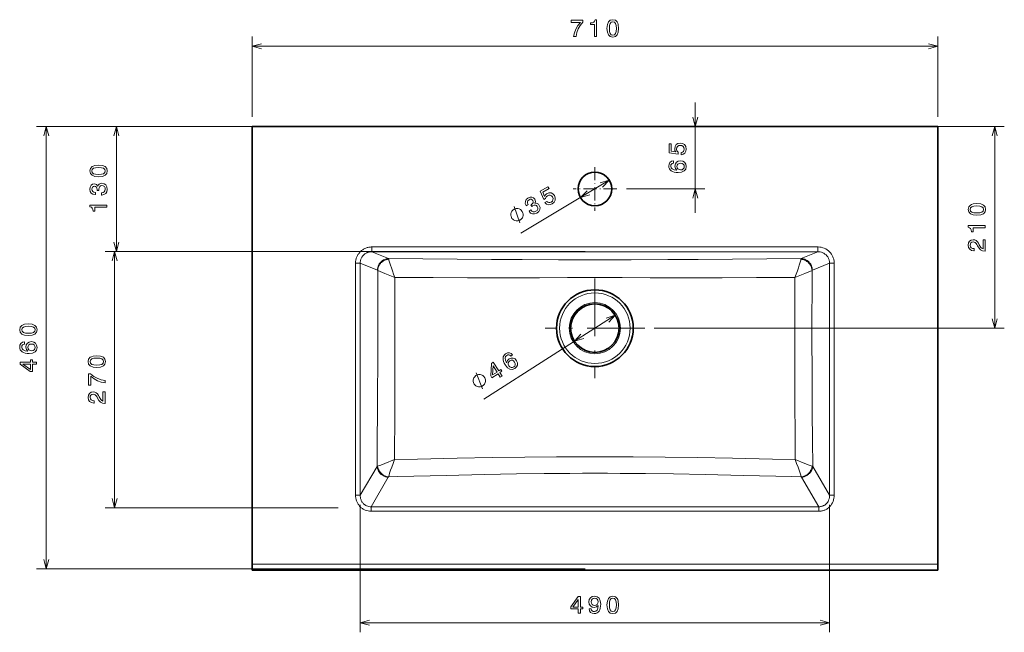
# Model space of a CAD drawing. Extents: x 18 to 388, y 7 to 273.
# Tile 1 of 4: x 18 to 223, y 7 to 134. Entities that reach past the tile are written whole.
import ezdxf

# ---------------------------------------------------------------- set-up
doc = ezdxf.new("R2010")
doc.units = 0
doc.linetypes.add('DASHDOT', pattern=[18.5, 12, -3, 0.5, -3])

msp = doc.modelspace()

# ---------------------------------------------------------------- linework, layer by layer
at = {"color": 7, "lineweight": 13, "ltscale": 0.417649}
for p, q in [((66.16, 113.88), (66.16, 130.58)), ((208.86, 113.88), (208.86, 130.58))]:
    msp.add_line(p, q, dxfattribs=at)
at = {"color": 7, "lineweight": 13}
for p, q in [((66.16, 128.58), (208.86, 128.58)), ((158.41, 93.88), (158.41, 116.88)), ((135.51, 111.88), (21.32, 111.88)), ((23.32, 19.8), (23.32, 111.88)), ((135.51, 111.88), (35.92, 111.88)), ((37.92, 85.87), (37.92, 111.88)), ((199.6, 111.88), (222.72, 111.88)), ((220.72, 69.88), (220.72, 111.88)), ((122.12, 89.64), (140.51, 100.68)), ((91.12, 86.79), (137.51, 86.79)), ((183.91, 86.79), (137.51, 86.79)), ((85.53, 85.87), (35.56, 85.87)), ((135.51, 85.87), (35.92, 85.87)), ((37.56, 32.49), (37.56, 85.87)), ((91.12, 85.8), (137.51, 85.8)), ((183.91, 85.8), (137.51, 85.8)), ((87.7, 35.14), (87.7, 83.44)), ((88.68, 35.14), (88.68, 83.44)), ((186.35, 35.14), (186.35, 83.44)), ((187.32, 35.14), (187.32, 83.44)), ((114.39, 55.1), (141.76, 72.59)), ((149.88, 69.88), (222.72, 69.88)), ((88.68, 33.14), (88.68, 6.57)), ((186.35, 33.14), (186.35, 6.57)), ((84.11, 32.49), (35.56, 32.49)), ((137.51, 32.71), (90.93, 32.71)), ((137.51, 31.77), (90.93, 31.77)), ((137.51, 32.71), (184.09, 32.71)), ((137.51, 31.77), (184.09, 31.77)), ((66.16, 20.79), (137.51, 20.79)), ((208.86, 20.79), (137.51, 20.79)), ((135.51, 19.8), (21.32, 19.8)), ((88.68, 8.57), (186.35, 8.57))]:
    msp.add_line(p, q, dxfattribs=at)
at = {"color": 7, "lineweight": 35}
for p, q in [((66.16, 111.88), (92.85, 111.88)), ((66.16, 111.88), (66.16, 19.53)), ((77.43, 111.88), (137.51, 111.88)), ((102.57, 111.88), (137.51, 111.88)), ((137.51, 111.88), (172.46, 111.88)), ((197.6, 111.88), (137.51, 111.88)), ((208.86, 111.88), (208.86, 19.53)), ((137.51, 19.53), (66.16, 19.53)), ((137.51, 19.53), (208.86, 19.53))]:
    msp.add_line(p, q, dxfattribs=at)
at = {"color": 7, "lineweight": 35, "ltscale": 0.075}
for p, q in [((76.16, 111.88), (79.16, 111.88)), ((198.86, 111.88), (195.86, 111.88))]:
    msp.add_line(p, q, dxfattribs=at)
at = {"color": 7, "lineweight": 35, "ltscale": 0.006752}
for p, q in [((76.16, 111.88), (76.43, 111.88)), ((198.59, 111.88), (198.86, 111.88))]:
    msp.add_line(p, q, dxfattribs=at)
at = {"color": 7, "lineweight": 35, "ltscale": 0.024905}
msp.add_line((77.43, 111.88), (76.43, 111.88), dxfattribs=at)
at = {"color": 7, "lineweight": 35, "ltscale": 0.003281}
for p, q in [((79.16, 111.88), (79.29, 111.88)), ((195.73, 111.88), (195.86, 111.88))]:
    msp.add_line(p, q, dxfattribs=at)
at = {"color": 7, "lineweight": 35, "ltscale": 0.150006}
msp.add_line((98.85, 111.88), (92.85, 111.88), dxfattribs=at)
at = {"color": 7, "lineweight": 35, "ltscale": 0.004408}
msp.add_line((98.85, 111.88), (99.03, 111.88), dxfattribs=at)
at = {"color": 7, "lineweight": 35, "ltscale": 0.08849}
for p, q in [((102.57, 111.88), (99.03, 111.88)), ((172.46, 111.88), (176, 111.88))]:
    msp.add_line(p, q, dxfattribs=at)
at = {"color": 7, "lineweight": 35, "ltscale": 0.004409}
msp.add_line((176, 111.88), (176.17, 111.88), dxfattribs=at)
at = {"color": 7, "lineweight": 35, "ltscale": 0.150005}
msp.add_line((176.17, 111.88), (182.17, 111.88), dxfattribs=at)
at = {"color": 7, "lineweight": 35, "ltscale": 0.151447}
msp.add_line((182.17, 111.88), (188.23, 111.88), dxfattribs=at)
at = {"color": 7, "lineweight": 35, "ltscale": 0.281657}
msp.add_line((197.6, 111.88), (208.86, 111.88), dxfattribs=at)
at = {"color": 7, "linetype": 'DASHDOT', "lineweight": 13, "ltscale": 0.2275}
for p, q in [((137.51, 103.43), (137.51, 94.32)), ((142.06, 98.88), (132.96, 98.88))]:
    msp.add_line(p, q, dxfattribs=at)
at = {"color": 7, "lineweight": 13, "ltscale": 0.408667}
msp.add_line((144.06, 98.88), (160.41, 98.88), dxfattribs=at)
at = {"color": 7, "lineweight": 13, "ltscale": 0.024905}
for p, q in [((91.12, 86.79), (91.12, 85.8)), ((183.91, 86.79), (183.91, 85.8))]:
    msp.add_line(p, q, dxfattribs=at)
at = {"color": 7, "lineweight": 13, "ltscale": 0.093969}
for p, q in [((91.12, 85.8), (94.59, 84.36)), ((183.91, 85.8), (180.43, 84.36))]:
    msp.add_line(p, q, dxfattribs=at)
at = {"color": 7, "lineweight": 13, "ltscale": 0.024454}
for p, q in [((87.7, 83.44), (88.68, 83.44)), ((87.7, 35.14), (88.68, 35.14))]:
    msp.add_line(p, q, dxfattribs=at)
at = {"color": 7, "lineweight": 13, "ltscale": 0.096328}
for p, q in [((88.68, 83.44), (92.24, 81.97)), ((186.35, 83.44), (182.78, 81.97))]:
    msp.add_line(p, q, dxfattribs=at)
at = {"color": 7, "lineweight": 13, "ltscale": 0.024453}
for p, q in [((187.32, 83.44), (186.35, 83.44)), ((187.32, 35.14), (186.35, 35.14))]:
    msp.add_line(p, q, dxfattribs=at)
at = {"color": 7, "linetype": 'DASHDOT', "lineweight": 13}
for p, q in [((137.51, 80.24), (137.51, 59.51)), ((147.88, 69.88), (127.14, 69.88))]:
    msp.add_line(p, q, dxfattribs=at)
at = {"color": 7, "lineweight": 13, "ltscale": 0.173097}
for p, q in [((88.68, 35.14), (92.17, 41.11)), ((186.35, 35.14), (182.85, 41.11))]:
    msp.add_line(p, q, dxfattribs=at)
at = {"color": 7, "lineweight": 13, "ltscale": 0.177901}
for p, q in [((90.93, 32.71), (94.52, 38.86)), ((184.09, 32.71), (180.51, 38.86))]:
    msp.add_line(p, q, dxfattribs=at)
at = {"color": 7, "lineweight": 13, "ltscale": 0.023492}
for p, q in [((90.93, 31.77), (90.93, 32.71)), ((184.09, 31.77), (184.09, 32.71))]:
    msp.add_line(p, q, dxfattribs=at)
at = {"color": 7, "lineweight": 13}
for points in [[(133.08, 130.58), (133.59, 130.58), (133.75, 131.41), (134.04, 132.19), (134.46, 132.91), (135, 133.59), (135, 134.01), (132.6, 134.01), (132.6, 133.55), (134.51, 133.55), (133.96, 132.87), (133.54, 132.15), (133.25, 131.4)], [(137.42, 130.58), (137.88, 130.58), (137.88, 134.11), (137.54, 134.11), (137.45, 133.8), (137.27, 133.59), (136.99, 133.47), (136.61, 133.43), (136.61, 133.07), (137.42, 133.07)], [(140.03, 132.29), (140.11, 131.5), (140.35, 130.93), (140.72, 130.59), (141.25, 130.48), (141.77, 130.59), (142.15, 130.93), (142.38, 131.5), (142.46, 132.29), (142.38, 133.08), (142.28, 133.39), (142.15, 133.65), (141.77, 133.99), (141.25, 134.11), (140.72, 133.99), (140.35, 133.64), (140.11, 133.08)], [(140.52, 132.29), (140.56, 132.9), (140.68, 133.34), (140.91, 133.6), (141.25, 133.69), (141.58, 133.6), (141.81, 133.34), (141.94, 132.9), (141.98, 132.29), (141.94, 131.68), (141.81, 131.24), (141.58, 130.98), (141.25, 130.89), (140.91, 130.98), (140.68, 131.24), (140.56, 131.68)], [(155.5, 105.99), (155.91, 106.1), (156.23, 106.35), (156.44, 106.71), (156.51, 107.18), (156.42, 107.69), (156.17, 108.09), (155.78, 108.34), (155.28, 108.43), (154.81, 108.35), (154.44, 108.11), (154.2, 107.73), (154.12, 107.24), (154.18, 106.86), (154.34, 106.57), (153.4, 106.71), (153.4, 108.24), (152.99, 108.24), (152.99, 106.37), (154.84, 106.09), (154.84, 106.5), (154.6, 106.79), (154.52, 107.16), (154.57, 107.49), (154.74, 107.73), (154.98, 107.89), (155.3, 107.94), (155.62, 107.89), (155.87, 107.73), (156.02, 107.48), (156.08, 107.16), (156.04, 106.9), (155.93, 106.69), (155.74, 106.54), (155.5, 106.46)], [(153.85, 104.72), (153.44, 104.62), (153.14, 104.4), (152.95, 104.06), (152.88, 103.61), (152.92, 103.32), (153.02, 103.06), (153.17, 102.83), (153.39, 102.64), (153.67, 102.49), (154.01, 102.38), (154.41, 102.31), (154.86, 102.29), (155.57, 102.37), (156.09, 102.61), (156.41, 103.01), (156.51, 103.56), (156.42, 104.05), (156.18, 104.42), (155.81, 104.66), (155.34, 104.75), (154.86, 104.66), (154.49, 104.43), (154.26, 104.07), (154.18, 103.63), (154.28, 103.15), (154.56, 102.79), (154.01, 102.87), (153.61, 103.03), (153.37, 103.28), (153.29, 103.62), (153.33, 103.87), (153.44, 104.06), (153.62, 104.19), (153.85, 104.25)], [(34.21, 101.4), (35.01, 101.47), (35.57, 101.71), (35.91, 102.09), (36.03, 102.61), (35.91, 103.13), (35.57, 103.51), (35.01, 103.74), (34.21, 103.82), (33.43, 103.74), (33.12, 103.64), (32.86, 103.51), (32.52, 103.13), (32.4, 102.61), (32.52, 102.09), (32.86, 101.71), (33.43, 101.47)], [(34.21, 101.88), (33.6, 101.92), (33.17, 102.05), (32.91, 102.27), (32.82, 102.61), (32.91, 102.94), (33.17, 103.17), (33.6, 103.3), (34.21, 103.34), (34.83, 103.3), (35.27, 103.17), (35.53, 102.94), (35.61, 102.61), (35.53, 102.27), (35.27, 102.05), (34.83, 101.92)], [(155.34, 104.26), (155.66, 104.2), (155.9, 104.06), (156.06, 103.83), (156.11, 103.55), (156.06, 103.25), (155.91, 103.03), (155.66, 102.88), (155.35, 102.84), (155.03, 102.89), (154.8, 103.03), (154.65, 103.26), (154.59, 103.57), (154.65, 103.84), (154.79, 104.06), (155.03, 104.2)], [(34.82, 97.6), (34.86, 97.6), (35.34, 97.68), (35.71, 97.92), (35.94, 98.3), (36.03, 98.79), (35.94, 99.31), (35.72, 99.71), (35.36, 99.96), (34.91, 100.05), (34.61, 100.01), (34.37, 99.9), (34.18, 99.72), (34.05, 99.48), (33.78, 99.8), (33.34, 99.92), (32.95, 99.84), (32.65, 99.63), (32.46, 99.27), (32.4, 98.79), (32.48, 98.34), (32.7, 97.99), (33.05, 97.76), (33.52, 97.68), (33.56, 97.68), (33.56, 98.13), (33.24, 98.17), (33, 98.31), (32.86, 98.52), (32.81, 98.81), (32.85, 99.08), (32.96, 99.27), (33.13, 99.38), (33.36, 99.43), (33.61, 99.38), (33.78, 99.26), (33.88, 99.05), (33.91, 98.76), (33.9, 98.57), (34.3, 98.57), (34.29, 98.81), (34.34, 99.13), (34.46, 99.37), (34.65, 99.51), (34.91, 99.56), (35.2, 99.51), (35.42, 99.36), (35.56, 99.13), (35.6, 98.82), (35.55, 98.5), (35.4, 98.27), (35.16, 98.12), (34.82, 98.07)], [(127.12, 96.03), (127.42, 95.73), (127.8, 95.58), (128.22, 95.6), (128.65, 95.77), (129.04, 96.11), (129.26, 96.53), (129.27, 97), (129.09, 97.48), (128.78, 97.84), (128.38, 98.03), (127.94, 98.04), (127.47, 97.86), (127.18, 97.61), (127.01, 97.32), (126.65, 98.2), (127.97, 98.99), (127.75, 99.34), (126.15, 98.38), (126.87, 96.65), (127.21, 96.85), (127.34, 97.21), (127.62, 97.47), (127.92, 97.59), (128.22, 97.58), (128.48, 97.45), (128.69, 97.2), (128.8, 96.9), (128.79, 96.61), (128.66, 96.35), (128.42, 96.14), (128.17, 96.03), (127.93, 96.02), (127.71, 96.1), (127.52, 96.27)], [(123.8, 94.26), (123.82, 94.23), (124.14, 93.85), (124.53, 93.66), (124.97, 93.66), (125.43, 93.84), (125.84, 94.18), (126.06, 94.57), (126.1, 95.01), (125.94, 95.44), (125.75, 95.68), (125.53, 95.83), (125.28, 95.89), (125, 95.89), (125.15, 96.29), (125.02, 96.72), (124.75, 97.02), (124.41, 97.16), (124.02, 97.14), (123.57, 96.95), (123.22, 96.64), (123.04, 96.28), (123.02, 95.86), (123.2, 95.42), (123.22, 95.38), (123.6, 95.62), (123.47, 95.91), (123.46, 96.18), (123.57, 96.41), (123.8, 96.61), (124.05, 96.71), (124.27, 96.71), (124.45, 96.63), (124.61, 96.45), (124.7, 96.22), (124.68, 96.01), (124.55, 95.82), (124.32, 95.64), (124.15, 95.54), (124.36, 95.2), (124.56, 95.34), (124.86, 95.46), (125.12, 95.48), (125.35, 95.39), (125.52, 95.19), (125.62, 94.91), (125.61, 94.65), (125.48, 94.41), (125.24, 94.22), (124.94, 94.1), (124.67, 94.11), (124.42, 94.24), (124.2, 94.5)], [(35.92, 95.05), (35.92, 95.51), (32.4, 95.51), (32.4, 95.16), (32.71, 95.07), (32.91, 94.89), (33.03, 94.61), (33.07, 94.23), (33.43, 94.23), (33.43, 95.05)], [(122.4, 94.17), (122.34, 94.27), (122.17, 94.44), (122.03, 94.56), (121.92, 94.63), (121.73, 94.72), (121.49, 94.78), (121.28, 94.79), (121.14, 94.78), (120.96, 94.74), (120.73, 94.67), (120.63, 94.61), (120.53, 94.55), (120.36, 94.38), (120.24, 94.24), (120.17, 94.13), (120.08, 93.94), (120.02, 93.7), (120.01, 93.49), (120.02, 93.36), (120.06, 93.18), (120.13, 92.95), (120.19, 92.85), (120.26, 92.75), (120.43, 92.58), (120.57, 92.46), (120.68, 92.39), (120.87, 92.3), (121.11, 92.24), (121.32, 92.23), (121.45, 92.24), (121.63, 92.28), (121.86, 92.35), (121.96, 92.41), (122.06, 92.47), (122.23, 92.64), (122.35, 92.78), (122.42, 92.89), (122.51, 93.08), (122.57, 93.32), (122.58, 93.53), (122.57, 93.66), (122.53, 93.84), (122.46, 94.07)], [(217.01, 93.4), (217.81, 93.47), (218.37, 93.71), (218.71, 94.09), (218.83, 94.61), (218.71, 95.13), (218.37, 95.51), (217.81, 95.74), (217.01, 95.82), (216.23, 95.74), (215.92, 95.64), (215.66, 95.51), (215.32, 95.13), (215.2, 94.61), (215.32, 94.09), (215.66, 93.71), (216.23, 93.47)], [(217.01, 93.88), (216.4, 93.92), (215.97, 94.05), (215.71, 94.27), (215.62, 94.61), (215.71, 94.94), (215.97, 95.17), (216.4, 95.3), (217.01, 95.34), (217.63, 95.3), (218.07, 95.17), (218.33, 94.94), (218.41, 94.61), (218.33, 94.27), (218.07, 94.05), (217.63, 93.92)], [(218.72, 90.78), (218.72, 91.24), (215.2, 91.24), (215.2, 90.9), (215.51, 90.81), (215.71, 90.63), (215.83, 90.35), (215.87, 89.97), (216.23, 89.97), (216.23, 90.78)], [(218.72, 85.91), (218.72, 88.31), (218.29, 88.31), (218.29, 86.41), (218.05, 86.52), (217.86, 86.7), (217.5, 87.26), (217.35, 87.56), (217.13, 87.89), (216.88, 88.13), (216.58, 88.26), (216.24, 88.31), (215.82, 88.23), (215.49, 87.99), (215.27, 87.63), (215.2, 87.16), (215.28, 86.67), (215.52, 86.31), (215.9, 86.07), (216.4, 85.99), (216.47, 85.99), (216.47, 86.45), (216.43, 86.45), (216.09, 86.49), (215.83, 86.63), (215.67, 86.85), (215.62, 87.13), (215.67, 87.43), (215.79, 87.64), (215.99, 87.78), (216.24, 87.83), (216.47, 87.8), (216.67, 87.7), (216.84, 87.54), (216.99, 87.32), (217.15, 87.02), (217.46, 86.53), (217.8, 86.18), (218.2, 85.97), (218.71, 85.91)], [(19.61, 68.36), (20.41, 68.43), (20.97, 68.67), (21.31, 69.05), (21.42, 69.57), (21.31, 70.09), (20.97, 70.47), (20.41, 70.7), (19.61, 70.78), (18.83, 70.7), (18.51, 70.6), (18.26, 70.47), (17.91, 70.09), (17.8, 69.57), (17.91, 69.05), (18.26, 68.67), (18.83, 68.43)], [(19.61, 68.84), (19, 68.88), (18.56, 69.01), (18.31, 69.23), (18.22, 69.57), (18.31, 69.9), (18.56, 70.13), (19, 70.26), (19.61, 70.3), (20.23, 70.26), (20.67, 70.13), (20.93, 69.9), (21.01, 69.57), (20.93, 69.23), (20.67, 69.01), (20.23, 68.88)], [(18.77, 67.05), (18.36, 66.95), (18.06, 66.73), (17.86, 66.38), (17.8, 65.94), (17.83, 65.64), (17.93, 65.39), (18.09, 65.16), (18.31, 64.97), (18.59, 64.82), (18.92, 64.71), (19.32, 64.63), (19.77, 64.61), (20.49, 64.7), (21.01, 64.94), (21.32, 65.34), (21.42, 65.89), (21.33, 66.37), (21.1, 66.75), (20.72, 66.99), (20.25, 67.08), (19.77, 66.99), (19.4, 66.76), (19.17, 66.4), (19.09, 65.96), (19.19, 65.48), (19.48, 65.12), (18.92, 65.19), (18.52, 65.36), (18.29, 65.6), (18.21, 65.95), (18.25, 66.2), (18.35, 66.39), (18.53, 66.52), (18.77, 66.58)], [(20.25, 66.59), (20.57, 66.53), (20.81, 66.39), (20.98, 66.16), (21.03, 65.88), (20.98, 65.58), (20.82, 65.36), (20.58, 65.21), (20.26, 65.16), (19.95, 65.21), (19.71, 65.36), (19.56, 65.59), (19.5, 65.9), (19.56, 66.17), (19.7, 66.39), (19.94, 66.53)], [(33.85, 61.7), (34.64, 61.78), (35.21, 62.02), (35.55, 62.4), (35.66, 62.92), (35.55, 63.44), (35.21, 63.82), (34.64, 64.05), (33.85, 64.13), (33.06, 64.05), (32.75, 63.95), (32.49, 63.82), (32.15, 63.44), (32.03, 62.92), (32.15, 62.4), (32.5, 62.02), (33.06, 61.78)], [(33.85, 62.19), (33.24, 62.23), (32.8, 62.35), (32.54, 62.58), (32.45, 62.92), (32.54, 63.25), (32.8, 63.48), (33.24, 63.61), (33.85, 63.65), (34.46, 63.61), (34.9, 63.48), (35.16, 63.25), (35.25, 62.92), (35.16, 62.58), (34.9, 62.35), (34.46, 62.23)], [(120.39, 64.34), (120.09, 64.63), (119.74, 64.77), (119.35, 64.75), (118.94, 64.56), (118.71, 64.37), (118.54, 64.15), (118.44, 63.9), (118.39, 63.61), (118.42, 63.29), (118.5, 62.95), (118.66, 62.58), (118.88, 62.19), (119.34, 61.63), (119.83, 61.32), (120.33, 61.27), (120.85, 61.48), (121.21, 61.82), (121.4, 62.22), (121.4, 62.66), (121.22, 63.11), (120.89, 63.47), (120.49, 63.65), (120.06, 63.65), (119.65, 63.48), (119.3, 63.14), (119.15, 62.7), (118.92, 63.21), (118.84, 63.63), (118.92, 63.97), (119.16, 64.22), (119.4, 64.32), (119.62, 64.34), (119.82, 64.26), (120, 64.09)], [(21.32, 62.38), (21.32, 62.83), (20.46, 62.83), (20.46, 63.33), (20.05, 63.33), (20.05, 62.83), (17.9, 62.83), (17.9, 62.37), (20.01, 60.84), (20.46, 60.84), (20.46, 62.38)], [(20.05, 61.26), (18.48, 62.38), (20.05, 62.38)], [(117.83, 59.67), (118.22, 59.92), (117.75, 60.65), (118.17, 60.92), (117.95, 61.26), (117.53, 60.99), (116.37, 62.8), (115.99, 62.55), (115.83, 59.95), (116.07, 59.57), (117.37, 60.4)], [(116.21, 60.14), (116.31, 62.06), (117.15, 60.74)], [(120.81, 62.84), (120.93, 62.54), (120.94, 62.26), (120.84, 62), (120.63, 61.81), (120.35, 61.69), (120.07, 61.7), (119.82, 61.83), (119.61, 62.07), (119.48, 62.36), (119.48, 62.64), (119.59, 62.89), (119.82, 63.1), (120.08, 63.2), (120.34, 63.2), (120.59, 63.07)], [(35.56, 58.48), (35.56, 58.99), (34.73, 59.16), (33.95, 59.45), (33.23, 59.86), (32.55, 60.4), (32.14, 60.4), (32.14, 58), (32.59, 58), (32.59, 59.92), (33.27, 59.37), (33.99, 58.95), (34.74, 58.65)], [(114.54, 59.64), (114.47, 59.74), (114.3, 59.9), (114.16, 60.02), (114.04, 60.09), (113.85, 60.17), (113.61, 60.23), (113.4, 60.23), (113.27, 60.22), (113.09, 60.17), (112.86, 60.09), (112.76, 60.03), (112.67, 59.97), (112.5, 59.79), (112.38, 59.65), (112.32, 59.54), (112.23, 59.35), (112.18, 59.1), (112.18, 58.89), (112.19, 58.76), (112.23, 58.59), (112.31, 58.36), (112.37, 58.26), (112.44, 58.16), (112.61, 58), (112.75, 57.88), (112.87, 57.81), (113.06, 57.73), (113.3, 57.67), (113.51, 57.67), (113.64, 57.68), (113.82, 57.73), (114.05, 57.81), (114.15, 57.87), (114.24, 57.93), (114.41, 58.11), (114.53, 58.25), (114.59, 58.36), (114.68, 58.55), (114.73, 58.8), (114.73, 59.01), (114.72, 59.14), (114.68, 59.31), (114.6, 59.54)], [(35.56, 54.22), (35.56, 56.62), (35.13, 56.62), (35.13, 54.72), (34.89, 54.83), (34.69, 55.01), (34.33, 55.57), (34.18, 55.87), (33.97, 56.2), (33.71, 56.44), (33.42, 56.57), (33.08, 56.62), (32.65, 56.54), (32.32, 56.3), (32.11, 55.94), (32.03, 55.47), (32.12, 54.98), (32.36, 54.62), (32.74, 54.38), (33.23, 54.3), (33.31, 54.3), (33.31, 54.76), (33.26, 54.76), (32.92, 54.8), (32.67, 54.94), (32.51, 55.16), (32.45, 55.44), (32.5, 55.74), (32.63, 55.95), (32.83, 56.09), (33.07, 56.14), (33.31, 56.11), (33.5, 56.01), (33.67, 55.85), (33.82, 55.63), (33.99, 55.33), (34.3, 54.84), (34.63, 54.49), (35.03, 54.28), (35.54, 54.22)], [(134.05, 10.57), (134.51, 10.57), (134.51, 11.44), (135.01, 11.44), (135.01, 11.84), (134.51, 11.84), (134.51, 14), (134.05, 14), (132.52, 11.88), (132.52, 11.44), (134.05, 11.44)], [(132.94, 11.84), (134.05, 13.41), (134.05, 11.84)], [(136.3, 11.44), (136.38, 11.04), (136.6, 10.73), (136.94, 10.54), (137.39, 10.47), (137.69, 10.51), (137.96, 10.6), (138.18, 10.75), (138.38, 10.98), (138.53, 11.25), (138.64, 11.6), (138.7, 11.99), (138.73, 12.44), (138.64, 13.15), (138.4, 13.67), (138, 13.99), (137.46, 14.1), (136.97, 14.01), (136.6, 13.77), (136.35, 13.39), (136.27, 12.92), (136.35, 12.44), (136.59, 12.07), (136.94, 11.84), (137.39, 11.76), (137.87, 11.86), (138.22, 12.15), (138.14, 11.59), (137.98, 11.19), (137.74, 10.96), (137.4, 10.88), (137.14, 10.92), (136.94, 11.03), (136.82, 11.2), (136.77, 11.44)], [(136.76, 12.93), (136.81, 13.24), (136.95, 13.49), (137.18, 13.64), (137.46, 13.7), (137.76, 13.64), (137.99, 13.49), (138.13, 13.25), (138.18, 12.93), (138.13, 12.62), (137.99, 12.38), (137.76, 12.23), (137.45, 12.18), (137.17, 12.23), (136.95, 12.38), (136.81, 12.61)], [(140.03, 12.28), (140.11, 11.49), (140.35, 10.93), (140.72, 10.58), (141.25, 10.47), (141.77, 10.58), (142.15, 10.93), (142.38, 11.49), (142.46, 12.28), (142.38, 13.07), (142.28, 13.38), (142.15, 13.64), (141.77, 13.98), (141.25, 14.1), (140.72, 13.98), (140.35, 13.63), (140.11, 13.07)], [(140.52, 12.28), (140.56, 12.89), (140.68, 13.33), (140.91, 13.59), (141.25, 13.68), (141.58, 13.59), (141.81, 13.33), (141.94, 12.89), (141.98, 12.28), (141.94, 11.67), (141.81, 11.23), (141.58, 10.97), (141.25, 10.89), (140.91, 10.97), (140.68, 11.23), (140.56, 11.67)]]:
    msp.add_lwpolyline(points, close=True, dxfattribs=at)
for points in [[(68.1, 129.1), (66.16, 128.58), (68.1, 128.06)], [(206.93, 128.06), (208.86, 128.58), (206.93, 129.1)], [(157.89, 113.81), (158.41, 111.88), (158.93, 113.81)], [(23.84, 109.94), (23.32, 111.88), (22.81, 109.94)], [(38.44, 109.94), (37.92, 111.88), (37.41, 109.94)], [(221.24, 109.94), (220.72, 111.88), (220.21, 109.94)], [(139.12, 99.24), (140.51, 100.68), (138.59, 100.13)], [(135.9, 98.51), (134.51, 97.07), (136.44, 97.62)], [(158.93, 96.94), (158.41, 98.88), (157.89, 96.94)], [(121.9, 91.83), (120.69, 95.19)], [(37.41, 87.81), (37.92, 85.87), (38.44, 87.81)], [(91.12, 86.79), (90.95, 86.79), (90.78, 86.78), (90.61, 86.76), (90.45, 86.73), (90.29, 86.69), (90.12, 86.65), (89.97, 86.6), (89.81, 86.54), (89.66, 86.47), (89.51, 86.4), (89.36, 86.32), (89.22, 86.23), (89.09, 86.14), (88.96, 86.04), (88.83, 85.94), (88.71, 85.82), (88.6, 85.71), (88.49, 85.58), (88.38, 85.46), (88.29, 85.32), (88.2, 85.19), (88.12, 85.05), (88.04, 84.9), (87.97, 84.75), (87.91, 84.6), (87.86, 84.45), (87.81, 84.29), (87.78, 84.13), (87.75, 83.97), (87.72, 83.81), (87.7, 83.49), (87.7, 83.44)], [(187.32, 83.44), (187.32, 83.6), (187.31, 83.77), (187.29, 83.93), (187.26, 84.09), (187.22, 84.25), (187.18, 84.41), (187.13, 84.56), (187.07, 84.71), (187, 84.86), (186.93, 85.01), (186.85, 85.15), (186.76, 85.29), (186.57, 85.55), (186.35, 85.79), (186.11, 86.01), (185.84, 86.21), (185.56, 86.38), (185.26, 86.52), (184.95, 86.63), (184.63, 86.72), (184.3, 86.77), (183.96, 86.79), (183.91, 86.79)], [(38.08, 83.94), (37.56, 85.87), (37.04, 83.94)], [(91.12, 85.8), (90.97, 85.79), (90.83, 85.78), (90.69, 85.76), (90.55, 85.74), (90.41, 85.7), (90.28, 85.66), (90.14, 85.61), (90.02, 85.55), (89.89, 85.49), (89.77, 85.42), (89.66, 85.34), (89.55, 85.26), (89.44, 85.17), (89.34, 85.07), (89.25, 84.97), (89.16, 84.87), (89.08, 84.76), (89.01, 84.64), (88.94, 84.53), (88.88, 84.4), (88.83, 84.28), (88.79, 84.15), (88.75, 84.02), (88.72, 83.89), (88.69, 83.62), (88.68, 83.44)], [(94.59, 84.36), (94.32, 84.34), (94.05, 84.29), (93.79, 84.21), (93.54, 84.09), (93.3, 83.95), (93.08, 83.78), (92.89, 83.58), (92.71, 83.37), (92.63, 83.25), (92.56, 83.13), (92.49, 83.01), (92.44, 82.88), (92.38, 82.75), (92.34, 82.61), (92.31, 82.48), (92.28, 82.34), (92.26, 82.2), (92.25, 82.06), (92.24, 81.97)], [(94.62, 84.23), (94.34, 84.2), (94.07, 84.13), (93.81, 84.04), (93.55, 83.91), (93.43, 83.83), (93.31, 83.75), (93.2, 83.66), (93.09, 83.57), (92.99, 83.47), (92.9, 83.36), (92.81, 83.25), (92.72, 83.14), (92.65, 83.02), (92.58, 82.9), (92.52, 82.77), (92.46, 82.64), (92.42, 82.51), (92.38, 82.38), (92.35, 82.24), (92.32, 82.11), (92.31, 81.92)], [(94.62, 84.23), (94.61, 84.32), (94.59, 84.36)], [(94.59, 84.36), (116, 84.21), (122.37, 84.17), (129.94, 84.13), (136.25, 84.11), (137.51, 84.11)], [(95.9, 80.45), (95.63, 81.15), (95.38, 81.81), (95.16, 82.42), (94.96, 83), (94.83, 83.43), (94.71, 83.82), (94.66, 84.04), (94.62, 84.22), (94.62, 84.23)], [(180.43, 84.36), (159.02, 84.21), (152.66, 84.17), (145.09, 84.13), (138.78, 84.11), (137.51, 84.11)], [(179.13, 80.45), (179.4, 81.15), (179.65, 81.81), (179.86, 82.42), (180.06, 83), (180.2, 83.43), (180.31, 83.82), (180.37, 84.04), (180.41, 84.22), (180.41, 84.23)], [(180.43, 84.36), (180.42, 84.32), (180.41, 84.23)], [(182.72, 81.92), (182.69, 82.19), (182.63, 82.46), (182.53, 82.72), (182.41, 82.97), (182.25, 83.21), (182.07, 83.43), (181.87, 83.63), (181.76, 83.72), (181.64, 83.8), (181.52, 83.88), (181.4, 83.95), (181.27, 84.01), (181.14, 84.07), (181.01, 84.12), (180.87, 84.16), (180.74, 84.19), (180.6, 84.21), (180.41, 84.23)], [(182.78, 81.97), (182.76, 82.25), (182.74, 82.39), (182.71, 82.53), (182.67, 82.66), (182.62, 82.8), (182.57, 82.93), (182.51, 83.05), (182.44, 83.18), (182.37, 83.29), (182.29, 83.41), (182.2, 83.52), (182.11, 83.62), (182.01, 83.72), (181.9, 83.81), (181.79, 83.9), (181.68, 83.98), (181.56, 84.05), (181.44, 84.12), (181.31, 84.17), (181.19, 84.22), (181.06, 84.27), (180.92, 84.3), (180.79, 84.33), (180.65, 84.35), (180.52, 84.36), (180.43, 84.36)], [(186.35, 83.44), (186.34, 83.58), (186.33, 83.71), (186.31, 83.85), (186.29, 83.98), (186.25, 84.11), (186.21, 84.24), (186.16, 84.37), (186.1, 84.49), (186.04, 84.61), (185.97, 84.72), (185.8, 84.94), (185.62, 85.14), (185.4, 85.32), (185.17, 85.47), (184.92, 85.59), (184.66, 85.69), (184.39, 85.75), (184.1, 85.79), (183.91, 85.8)], [(92.31, 81.92), (92.28, 81.95), (92.24, 81.97)], [(182.78, 81.97), (182.75, 81.95), (182.72, 81.92)], [(92.17, 41.11), (92.23, 46.64), (92.27, 52.23), (92.3, 57.09), (92.32, 61.99), (92.34, 66.36), (92.34, 70.74), (92.32, 79.17), (92.31, 81.92)], [(95.9, 80.45), (93.81, 81.3), (92.31, 81.92)], [(95.82, 42.54), (95.88, 52.56), (95.91, 63.77), (95.91, 75.24), (95.9, 80.45)], [(95.9, 80.45), (103.84, 80.41), (111.03, 80.39), (118.1, 80.37), (122.09, 80.38), (125.98, 80.39), (131.83, 80.44), (134.76, 80.46), (137.51, 80.47)], [(179.13, 80.45), (171.18, 80.41), (163.99, 80.39), (156.93, 80.37), (152.94, 80.38), (149.04, 80.39), (143.19, 80.44), (140.27, 80.46), (137.51, 80.47)], [(179.21, 42.54), (179.17, 48.16), (179.15, 53.83), (179.12, 65.05), (179.12, 76.49), (179.13, 80.45)], [(179.13, 80.45), (181.22, 81.3), (182.72, 81.92)], [(182.85, 41.11), (182.8, 46.64), (182.75, 52.23), (182.72, 57.09), (182.7, 61.99), (182.69, 66.36), (182.69, 70.74), (182.71, 79.17), (182.72, 81.92)], [(140.41, 71.11), (141.76, 72.59), (139.85, 71.98)], [(220.21, 71.81), (220.72, 69.88), (221.24, 71.81)], [(134.62, 68.64), (133.27, 67.16), (135.18, 67.77)], [(114.1, 57.29), (112.81, 60.61)], [(137.51, 43.1), (133.53, 43.09), (129.54, 43.08), (122.9, 43.02), (116.14, 42.94), (108.88, 42.82), (100.56, 42.65), (95.82, 42.54)], [(137.51, 43.1), (141.5, 43.09), (145.48, 43.08), (152.13, 43.02), (158.88, 42.94), (166.14, 42.82), (174.47, 42.65), (179.21, 42.54)], [(92.17, 41.11), (92.21, 40.85), (92.28, 40.59), (92.38, 40.33), (92.51, 40.09), (92.66, 39.86), (92.85, 39.64), (93.06, 39.45), (93.29, 39.27), (93.42, 39.2), (93.54, 39.13), (93.67, 39.07), (93.81, 39.01), (93.94, 38.97), (94.08, 38.93), (94.22, 38.9), (94.36, 38.88), (94.52, 38.86)], [(95.82, 42.54), (93.81, 41.74), (92.94, 41.4), (92.3, 41.17)], [(92.3, 41.17), (92.34, 40.9), (92.42, 40.63), (92.53, 40.37), (92.67, 40.12), (92.84, 39.88), (93.04, 39.67), (93.15, 39.57), (93.26, 39.47), (93.38, 39.39), (93.5, 39.3), (93.62, 39.23), (93.75, 39.16), (93.88, 39.1), (94.02, 39.05), (94.15, 39.01), (94.29, 38.97), (94.42, 38.95), (94.56, 38.93), (94.57, 38.93)], [(95.82, 42.54), (95.52, 41.75), (95.24, 40.98), (95, 40.31), (94.79, 39.68), (94.67, 39.28), (94.58, 38.96), (94.57, 38.93)], [(179.21, 42.54), (179.5, 41.75), (179.79, 40.98), (180.02, 40.31), (180.23, 39.68), (180.36, 39.28), (180.45, 38.96), (180.46, 38.93)], [(179.21, 42.54), (181.22, 41.74), (182.08, 41.4), (182.73, 41.17)], [(180.46, 38.93), (180.73, 38.97), (181, 39.05), (181.26, 39.16), (181.52, 39.3), (181.76, 39.46), (181.87, 39.56), (181.98, 39.66), (182.08, 39.76), (182.17, 39.87), (182.26, 39.99), (182.35, 40.11), (182.42, 40.23), (182.49, 40.36), (182.55, 40.49), (182.6, 40.62), (182.65, 40.75), (182.68, 40.89), (182.71, 41.02), (182.73, 41.16), (182.73, 41.17)], [(180.51, 38.86), (180.79, 38.89), (181.06, 38.96), (181.33, 39.06), (181.59, 39.19), (181.72, 39.26), (181.83, 39.34), (181.95, 39.43), (182.06, 39.53), (182.16, 39.62), (182.26, 39.73), (182.35, 39.84), (182.43, 39.95), (182.51, 40.07), (182.58, 40.19), (182.64, 40.32), (182.7, 40.44), (182.75, 40.57), (182.78, 40.7), (182.81, 40.84), (182.84, 40.97), (182.85, 41.11)], [(137.51, 39.68), (134.9, 39.67), (132.28, 39.66), (126.97, 39.61), (121.17, 39.53), (114.54, 39.41), (106.57, 39.23), (96.53, 38.98), (94.57, 38.93)], [(137.51, 39.68), (140.13, 39.67), (142.75, 39.66), (148.06, 39.61), (153.85, 39.53), (160.48, 39.41), (168.46, 39.23), (178.5, 38.98), (180.46, 38.93)], [(87.7, 35.14), (87.71, 34.96), (87.72, 34.79), (87.74, 34.62), (87.77, 34.45), (87.8, 34.29), (87.85, 34.12), (87.9, 33.97), (87.95, 33.81), (88.02, 33.66), (88.09, 33.51), (88.17, 33.37), (88.25, 33.23), (88.35, 33.09), (88.44, 32.96), (88.55, 32.84), (88.66, 32.72), (88.77, 32.61), (88.89, 32.51), (89.01, 32.41), (89.14, 32.32), (89.28, 32.23), (89.41, 32.15), (89.56, 32.08), (89.7, 32.02), (90, 31.91), (90.31, 31.83), (90.63, 31.79), (90.93, 31.77)], [(88.68, 35.14), (88.68, 34.98), (88.69, 34.84), (88.71, 34.69), (88.73, 34.54), (88.76, 34.4), (88.8, 34.27), (88.85, 34.13), (88.9, 34), (88.96, 33.88), (89.02, 33.76), (89.1, 33.65), (89.18, 33.54), (89.26, 33.44), (89.35, 33.34), (89.44, 33.25), (89.54, 33.17), (89.65, 33.09), (89.76, 33.02), (89.87, 32.96), (89.98, 32.9), (90.23, 32.81), (90.48, 32.75), (90.75, 32.72), (90.93, 32.71)], [(184.09, 31.77), (184.26, 31.78), (184.42, 31.79), (184.58, 31.81), (184.74, 31.84), (184.89, 31.87), (185.05, 31.92), (185.2, 31.97), (185.35, 32.03), (185.49, 32.09), (185.63, 32.16), (185.77, 32.24), (185.9, 32.33), (186.15, 32.52), (186.39, 32.74), (186.6, 32.98), (186.78, 33.24), (186.95, 33.53), (187.08, 33.83), (187.19, 34.14), (187.26, 34.47), (187.31, 34.81), (187.32, 35.14)], [(184.09, 32.71), (184.23, 32.71), (184.36, 32.72), (184.5, 32.74), (184.63, 32.76), (184.75, 32.8), (184.88, 32.83), (185, 32.88), (185.12, 32.94), (185.23, 33), (185.34, 33.06), (185.55, 33.22), (185.74, 33.4), (185.9, 33.61), (186.04, 33.83), (186.16, 34.08), (186.25, 34.35), (186.31, 34.63), (186.34, 34.92), (186.35, 35.14)], [(37.04, 34.42), (37.56, 32.49), (38.08, 34.42)], [(22.81, 21.73), (23.32, 19.8), (23.84, 21.73)], [(90.61, 9.09), (88.68, 8.57), (90.61, 8.06)], [(184.41, 8.06), (186.35, 8.57), (184.41, 9.09)]]:
    msp.add_lwpolyline(points, dxfattribs=at)
at = {"color": 7, "lineweight": 35}
msp.add_circle((137.51, 98.88), 3.5, dxfattribs=at)
for radius, start, end in [(7.98, 90, 270), (7.98, 270, 90), (5.04, 90, 270), (5.04, 270, 90)]:
    msp.add_arc((137.51, 69.88), radius, start, end, dxfattribs=at)
at = {"color": 7, "lineweight": 13}
for centre, radius, start, end in [((137.51, 69.88), 7.34, 90, 270), ((137.51, 69.88), 7.34, 270, 90), ((137.51, 69.88), 5.32, 90, 270), ((137.51, 69.88), 5.04, 9.8228, 95.8889), ((137.51, 69.88), 5.32, 270, 90), ((92.55, 40.4), 0.805, 108.2919, 117.7474), ((182.48, 40.4), 0.805, 62.2526, 71.7081), ((94.85, 38.66), 0.386, 137.021, 149.2661), ((180.17, 38.66), 0.386, 30.7339, 42.9791)]:
    msp.add_arc(centre, radius, start, end, dxfattribs=at)

doc.saveas('drawing.dxf')
